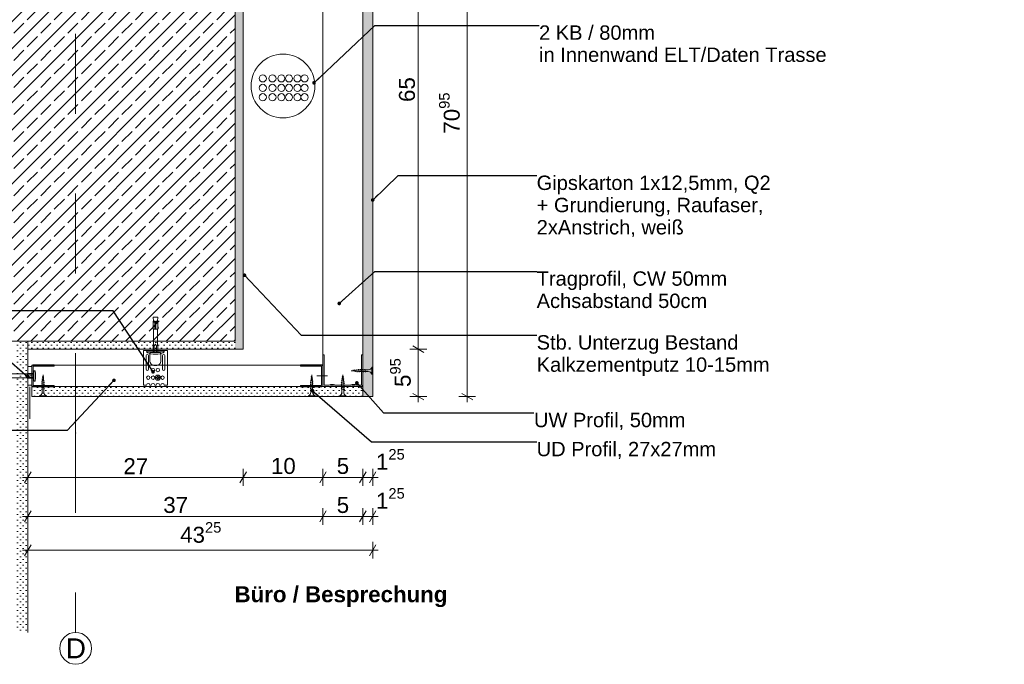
# Model space of a CAD drawing. Header units: metres. Extents: x -0.7 to 35.4, y 5.7 to 9.1.
# Tile 7 of 47: x 5 to 6.3, y 5.7 to 6.5. Entities that reach past the tile are written whole.
import ezdxf

# ---------------------------------------------------------------- set-up
doc = ezdxf.new("R2010")
doc.units = ezdxf.units.M
doc.header["$MEASUREMENT"] = 0
doc.linetypes.add('Strichlinie doppelt', pattern=[0.109361, 0.052917, -0.021167, 0.014111, -0.021167])
doc.linetypes.add('VERDECKT', pattern=[0.005625, 0.00375, -0.001875])
for name, color, linetype in [('152 - Bemaßung_ Beschriftung.Ausbau', 7, 'Continuous'), ('301 - Elemente.Linie', 7, 'Continuous'), ('302 - Elemente.Schraffur', 7, 'Continuous'), ('451 - Universal.Achsen Raster', 7, 'Continuous'), ('605 - Struktur.Wand Innen', 7, 'Continuous'), ('608 - Struktur.Träger', 7, 'Continuous'), ('653 - Abdeckung.TB Verkofferung', 7, 'Continuous'), ('Neubau_152 - Bemaßung_ Beschriftung.Ausbau', 7, 'Continuous'), ('Neubau_653 - Abdeckung.TB Verkofferung', 7, 'Continuous'), ('Neubau_660 - Unterkonstruktion.Trockenbau', 7, 'Continuous')]:
    doc.layers.add(name, color=color, linetype=linetype)
doc.styles.add('ERSTELLTER_STIL_1', font='txt')
doc.styles.add('ERSTELLTER_STIL_2', font='txt')
doc.dimstyles.new('ERSTELLTER_STIL__1', dxfattribs={"dimtxt": 0.02, "dimasz": 0.01064, "dimexe": 0.18, "dimexo": 0.0625, "dimgap": 0, "dimtad": 1, "dimtih": 1, "dimtoh": 1, "dimzin": 0, "dimdsep": 46, "dimtxsty": 'ERSTELLTER_STIL_1', "dimblk": 'ARROWHEAD_2', "dimblk1": 'ARROWHEAD_2', "dimblk2": 'ARROWHEAD_2', "dimcen": 0.09, "dimse1": 1, "dimse2": 1, "dimclrd": 7, "dimclre": 7, "dimclrt": 7, "dimazin": 0, "dimtfac": 1, "dimtdec": 4, "dimtmove": 0, "dimatfit": 3, "dimfxl": 1, "dimtolj": 1, "dimtzin": 0, "dimarcsym": 0})
doc.dimstyles.new('ERSTELLTER_STIL__2', dxfattribs={"dimtxt": 0.02, "dimasz": 0.01064, "dimexe": 0.18, "dimexo": 0.0625, "dimgap": 0, "dimtad": 1, "dimzin": 0, "dimdsep": 46, "dimtxsty": 'ERSTELLTER_STIL_1', "dimblk": 'ARROWHEAD_2', "dimblk1": 'ARROWHEAD_2', "dimblk2": 'ARROWHEAD_2', "dimcen": 0.09, "dimse1": 1, "dimse2": 1, "dimclrd": 7, "dimclre": 7, "dimclrt": 7, "dimazin": 0, "dimtfac": 1, "dimtdec": 4, "dimtmove": 0, "dimatfit": 3, "dimfxl": 1, "dimtolj": 1, "dimtzin": 0, "dimarcsym": 0})
doc.dimstyles.new('ERSTELLTER_STIL__3', dxfattribs={"dimtxt": 0.18, "dimasz": 0.00912, "dimexe": 0.18, "dimexo": 0.0625, "dimgap": 0, "dimtad": 0, "dimtih": 1, "dimtoh": 1, "dimdec": 4, "dimzin": 0, "dimdsep": 46, "dimcen": 0.09, "dimadec": 0, "dimazin": 0, "dimtfac": 1, "dimtdec": 4, "dimtmove": 0, "dimatfit": 3, "dimldrblk": 'ARROWHEAD_11', "dimfxl": 1, "dimtolj": 1, "dimtzin": 0, "dimarcsym": 0})
pattern_1 = [(45, (-3.213647, 0.4), (-0.003535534, 0.003535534), [0, -0.005])]

# ---------------------------------------------------------------- blocks, each defined once
blk = doc.blocks.new('*D35', base_point=(-3.2136, 0.4))
at = {"layer": '152 - Bemaßung_ Beschriftung.Ausbau', "color": 7, "linetype": 'Continuous', "lineweight": 5}
for p, q in [((5.5265, 6.105), (5.5055, 6.105)), ((5.509, 6.109), (5.523, 6.101)), ((5.516, 6.0455), (5.516, 6.105)), ((5.5265, 6.0455), (5.5055, 6.0455)), ((5.509, 6.0495), (5.523, 6.0415)), ((5.516, 6.0387), (5.516, 6.0455))]:
    blk.add_line(p, q, dxfattribs=at)
at = {"layer": '152 - Bemaßung_ Beschriftung.Ausbau', "color": 7, "lineweight": 5, "insert": (5.5123, 6.0576), "char_height": 0.02, "attachment_point": 7, "rotation": 90, "style": 'ERSTELLTER_STIL_1'}
blk.add_mtext('\\A1;{\\pql;\\fArial|b0|i0|c0|p38;5\\fArial|b0|i0|c0|p38;\\A1{\\H.66x;\\S95^  ;}}', dxfattribs=at)
blk = doc.blocks.new('ARROWHEAD_2')
at = {"color": 0, "linetype": 'Continuous', "lineweight": 0}
for p, q in [((0, 0), (-1, 0)), ((-0.38, -0.66), (0.38, 0.66))]:
    blk.add_line(p, q, dxfattribs=at)
blk = doc.blocks.new('*D36', base_point=(-3.2136, 0.4))
at = {"layer": '152 - Bemaßung_ Beschriftung.Ausbau', "color": 7, "linetype": 'Continuous', "lineweight": 5}
for p, q in [((5.5265, 6.755), (5.5055, 6.755)), ((5.523, 6.751), (5.509, 6.759)), ((5.516, 6.755), (5.516, 6.7618)), ((5.516, 6.105), (5.516, 6.755)), ((5.5265, 6.105), (5.5055, 6.105)), ((5.509, 6.109), (5.523, 6.101))]:
    blk.add_line(p, q, dxfattribs=at)
at = {"layer": '152 - Bemaßung_ Beschriftung.Ausbau', "color": 7, "lineweight": 5, "insert": (5.512, 6.4148), "char_height": 0.02, "attachment_point": 7, "rotation": 90, "style": 'ERSTELLTER_STIL_1'}
blk.add_mtext('\\A1;{\\pql;\\fArial|b0|i0|c0|p38;65}', dxfattribs=at)
blk = doc.blocks.new('*D37', base_point=(-3.2136, 0.4))
at = {"layer": '152 - Bemaßung_ Beschriftung.Ausbau', "color": 7, "linetype": 'Continuous', "lineweight": 5}
for p, q in [((5.5879, 6.755), (5.5669, 6.755)), ((5.5844, 6.751), (5.5704, 6.759)), ((5.5774, 6.755), (5.5774, 6.7618)), ((5.5774, 6.0455), (5.5774, 6.755)), ((5.5879, 6.0455), (5.5669, 6.0455)), ((5.5704, 6.0495), (5.5844, 6.0415)), ((5.5774, 6.0387), (5.5774, 6.0455))]:
    blk.add_line(p, q, dxfattribs=at)
at = {"layer": '152 - Bemaßung_ Beschriftung.Ausbau', "color": 7, "lineweight": 5, "insert": (5.5737, 6.3751), "char_height": 0.02, "attachment_point": 7, "rotation": 90, "style": 'ERSTELLTER_STIL_1'}
blk.add_mtext('\\A1;{\\pql;\\fArial|b0|i0|c0|p38;70\\fArial|b0|i0|c0|p38;\\A1{\\H.66x;\\S95^  ;}}', dxfattribs=at)
blk = doc.blocks.new('*D38', base_point=(-3.2136, 0.4))
at = {"layer": '152 - Bemaßung_ Beschriftung.Ausbau', "color": 7, "linetype": 'Continuous', "lineweight": 5}
for p, q in [((5.0304, 5.9513), (5.0223, 5.9373)), ((5.0264, 5.9338), (5.0264, 5.9548)), ((5.3004, 5.9513), (5.2923, 5.9373)), ((5.2963, 5.9338), (5.2963, 5.9548)), ((5.0195, 5.9443), (5.0264, 5.9443)), ((5.0264, 5.9443), (5.2963, 5.9443))]:
    blk.add_line(p, q, dxfattribs=at)
at = {"layer": '152 - Bemaßung_ Beschriftung.Ausbau', "color": 7, "lineweight": 5, "insert": (5.1462, 5.9483), "char_height": 0.02, "attachment_point": 7, "style": 'ERSTELLTER_STIL_1'}
blk.add_mtext('\\A1;{\\pql;\\fArial|b0|i0|c0|p38;27}', dxfattribs=at)
blk = doc.blocks.new('*D39', base_point=(-3.2136, 0.4))
at = {"layer": '152 - Bemaßung_ Beschriftung.Ausbau', "color": 7, "linetype": 'Continuous', "lineweight": 5}
for p, q in [((5.3004, 5.9513), (5.2923, 5.9373)), ((5.2963, 5.9338), (5.2963, 5.9548)), ((5.4004, 5.9513), (5.3923, 5.9373)), ((5.3963, 5.9338), (5.3963, 5.9548)), ((5.2963, 5.9443), (5.3963, 5.9443))]:
    blk.add_line(p, q, dxfattribs=at)
at = {"layer": '152 - Bemaßung_ Beschriftung.Ausbau', "color": 7, "lineweight": 5, "insert": (5.3312, 5.9483), "char_height": 0.02, "attachment_point": 7, "style": 'ERSTELLTER_STIL_1'}
blk.add_mtext('\\A1;{\\pql;\\fArial|b0|i0|c0|p38;10}', dxfattribs=at)
blk = doc.blocks.new('*D40', base_point=(-3.2136, 0.4))
at = {"layer": '152 - Bemaßung_ Beschriftung.Ausbau', "color": 7, "linetype": 'Continuous', "lineweight": 5}
for p, q in [((5.4004, 5.9513), (5.3923, 5.9373)), ((5.3963, 5.9338), (5.3963, 5.9548)), ((5.4504, 5.9513), (5.4423, 5.9373)), ((5.4463, 5.9338), (5.4463, 5.9548)), ((5.3963, 5.9443), (5.4463, 5.9443))]:
    blk.add_line(p, q, dxfattribs=at)
at = {"layer": '152 - Bemaßung_ Beschriftung.Ausbau', "color": 7, "lineweight": 5, "insert": (5.4137, 5.9483), "char_height": 0.02, "attachment_point": 7, "style": 'ERSTELLTER_STIL_1'}
blk.add_mtext('\\A1;{\\pql;\\fArial|b0|i0|c0|p38;5}', dxfattribs=at)
blk = doc.blocks.new('*D41', base_point=(-3.2136, 0.4))
at = {"layer": '152 - Bemaßung_ Beschriftung.Ausbau', "color": 7, "linetype": 'Continuous', "lineweight": 5}
for p, q in [((5.4504, 5.9513), (5.4423, 5.9373)), ((5.4463, 5.9338), (5.4463, 5.9548)), ((5.4548, 5.9373), (5.4629, 5.9513)), ((5.4588, 5.9338), (5.4588, 5.9548)), ((5.4463, 5.9443), (5.4588, 5.9443)), ((5.4588, 5.9443), (5.4657, 5.9443))]:
    blk.add_line(p, q, dxfattribs=at)
at = {"layer": '152 - Bemaßung_ Beschriftung.Ausbau', "color": 7, "lineweight": 5, "insert": (5.4629, 5.9481), "char_height": 0.02, "attachment_point": 7, "style": 'ERSTELLTER_STIL_1'}
blk.add_mtext('\\A1;{\\pql;\\fArial|b0|i0|c0|p38;1\\fArial|b0|i0|c0|p38;\\A1{\\H.66x;\\S25^  ;}}', dxfattribs=at)
blk = doc.blocks.new('*D42', base_point=(-3.2136, 0.4))
at = {"layer": '152 - Bemaßung_ Beschriftung.Ausbau', "color": 7, "linetype": 'Continuous', "lineweight": 5}
for p, q in [((5.0304, 5.9024), (5.0223, 5.8884)), ((5.0264, 5.8849), (5.0264, 5.9059)), ((5.4004, 5.9024), (5.3923, 5.8884)), ((5.3963, 5.8849), (5.3963, 5.9059)), ((5.0195, 5.8954), (5.0264, 5.8954)), ((5.0264, 5.8954), (5.3963, 5.8954))]:
    blk.add_line(p, q, dxfattribs=at)
at = {"layer": '152 - Bemaßung_ Beschriftung.Ausbau', "color": 7, "lineweight": 5, "insert": (5.1962, 5.8994), "char_height": 0.02, "attachment_point": 7, "style": 'ERSTELLTER_STIL_1'}
blk.add_mtext('\\A1;{\\pql;\\fArial|b0|i0|c0|p38;37}', dxfattribs=at)
blk = doc.blocks.new('*D43', base_point=(-3.2136, 0.4))
at = {"layer": '152 - Bemaßung_ Beschriftung.Ausbau', "color": 7, "linetype": 'Continuous', "lineweight": 5}
for p, q in [((5.4004, 5.9024), (5.3923, 5.8884)), ((5.3963, 5.8849), (5.3963, 5.9059)), ((5.4504, 5.9024), (5.4423, 5.8884)), ((5.4463, 5.8849), (5.4463, 5.9059)), ((5.3963, 5.8954), (5.4463, 5.8954))]:
    blk.add_line(p, q, dxfattribs=at)
at = {"layer": '152 - Bemaßung_ Beschriftung.Ausbau', "color": 7, "lineweight": 5, "insert": (5.4137, 5.8994), "char_height": 0.02, "attachment_point": 7, "style": 'ERSTELLTER_STIL_1'}
blk.add_mtext('\\A1;{\\pql;\\fArial|b0|i0|c0|p38;5}', dxfattribs=at)
blk = doc.blocks.new('*D44', base_point=(-3.2136, 0.4))
at = {"layer": '152 - Bemaßung_ Beschriftung.Ausbau', "color": 7, "linetype": 'Continuous', "lineweight": 5}
for p, q in [((5.4504, 5.9024), (5.4423, 5.8884)), ((5.4463, 5.8849), (5.4463, 5.9059)), ((5.4548, 5.8884), (5.4629, 5.9024)), ((5.4588, 5.8849), (5.4588, 5.9059)), ((5.4463, 5.8954), (5.4588, 5.8954)), ((5.4588, 5.8954), (5.4657, 5.8954))]:
    blk.add_line(p, q, dxfattribs=at)
at = {"layer": '152 - Bemaßung_ Beschriftung.Ausbau', "color": 7, "lineweight": 5, "insert": (5.4629, 5.8991), "char_height": 0.02, "attachment_point": 7, "style": 'ERSTELLTER_STIL_1'}
blk.add_mtext('\\A1;{\\pql;\\fArial|b0|i0|c0|p38;1\\fArial|b0|i0|c0|p38;\\A1{\\H.66x;\\S25^  ;}}', dxfattribs=at)
blk = doc.blocks.new('*D45', base_point=(-3.2136, 0.4))
at = {"layer": '152 - Bemaßung_ Beschriftung.Ausbau', "color": 7, "linetype": 'Continuous', "lineweight": 5}
for p, q in [((5.0195, 5.8529), (5.0264, 5.8529)), ((5.0304, 5.8599), (5.0223, 5.8459)), ((5.0264, 5.8424), (5.0264, 5.8634)), ((5.0264, 5.8529), (5.4588, 5.8529)), ((5.4548, 5.8459), (5.4629, 5.8599)), ((5.4588, 5.8424), (5.4588, 5.8634)), ((5.4588, 5.8529), (5.4657, 5.8529))]:
    blk.add_line(p, q, dxfattribs=at)
at = {"layer": '152 - Bemaßung_ Beschriftung.Ausbau', "color": 7, "lineweight": 5, "insert": (5.2174, 5.8565), "char_height": 0.02, "attachment_point": 7, "style": 'ERSTELLTER_STIL_1'}
blk.add_mtext('\\A1;{\\pql;\\fArial|b0|i0|c0|p38;43\\fArial|b0|i0|c0|p38;\\A1{\\H.66x;\\S25^  ;}}', dxfattribs=at)
blk = doc.blocks.new('ARROWHEAD_11')
at = {"color": 0, "linetype": 'Continuous', "lineweight": 0}
blk.add_line((0, 0), (-1, 0), dxfattribs=at)
at = {"color": 0, "linetype": 'Continuous', "lineweight": 0, "const_width": 0.25, "flags": 128}
blk.add_lwpolyline([(-0.125, 0, 1), (0.125, 0, 1)], format="xyb", close=True, dxfattribs=at)
blk = doc.blocks.new('*D52', base_point=(-5.7336, 0.0415))
at = {"layer": '152 - Bemaßung_ Beschriftung.Ausbau', "color": 7, "linetype": 'Continuous', "lineweight": 5}
for p, q in [((7.1524, 6.1195), (7.1314, 6.1195)), ((7.1349, 6.1236), (7.1489, 6.1155)), ((7.1419, 6.107), (7.1419, 6.1195)), ((7.1524, 6.107), (7.1314, 6.107)), ((7.1349, 6.1111), (7.1489, 6.103)), ((7.1419, 6.1002), (7.1419, 6.107))]:
    blk.add_line(p, q, dxfattribs=at)
at = {"layer": '152 - Bemaßung_ Beschriftung.Ausbau', "color": 7, "lineweight": 5, "insert": (7.1381, 6.0678), "char_height": 0.02, "attachment_point": 7, "rotation": 90, "style": 'ERSTELLTER_STIL_1'}
blk.add_mtext('\\A1;{\\pql;\\fArial|b0|i0|c0|p38;1\\fArial|b0|i0|c0|p38;\\A1{\\H.66x;\\S25^  ;}}', dxfattribs=at)
blk = doc.blocks.new('*D53', base_point=(-5.7336, 0.0415))
at = {"layer": '152 - Bemaßung_ Beschriftung.Ausbau', "color": 7, "linetype": 'Continuous', "lineweight": 5}
for p, q in [((7.1349, 6.1506), (7.1489, 6.1425)), ((7.1524, 6.1465), (7.1314, 6.1465)), ((7.1419, 6.1195), (7.1419, 6.1465)), ((7.1524, 6.1195), (7.1314, 6.1195)), ((7.1349, 6.1236), (7.1489, 6.1155))]:
    blk.add_line(p, q, dxfattribs=at)
blk = doc.blocks.new('*D54', base_point=(-5.7336, 0.0415))
at = {"layer": '152 - Bemaßung_ Beschriftung.Ausbau', "color": 7, "linetype": 'Continuous', "lineweight": 5}
for p, q in [((7.1524, 6.3965), (7.1314, 6.3965)), ((7.1489, 6.3925), (7.1349, 6.4006)), ((7.1419, 6.3965), (7.1419, 6.4034)), ((7.1419, 6.1465), (7.1419, 6.3965)), ((7.1349, 6.1506), (7.1489, 6.1425)), ((7.1524, 6.1465), (7.1314, 6.1465))]:
    blk.add_line(p, q, dxfattribs=at)
at = {"layer": '152 - Bemaßung_ Beschriftung.Ausbau', "color": 7, "lineweight": 5, "char_height": 0.02, "attachment_point": 7, "rotation": 90, "style": 'ERSTELLTER_STIL_1'}
for s, insert in [('\\A1;{\\pql;\\fArial|b0|i0|c0|p38;25}', (7.1379, 6.2689)), ('\\A1;{\\pql;\\fArial|b0|i0|c0|p38;2\\fArial|b0|i0|c0|p38;\\A1{\\H.66x;\\S7^  ;}}', (7.1379, 6.1506))]:
    blk.add_mtext(s, dxfattribs=dict(at, insert=insert))

msp = doc.modelspace()

# ---------------------------------------------------------------- hatches: boundary and pattern name
at = {"layer": '302 - Elemente.Schraffur', "linetype": 'Continuous', "lineweight": 13, "true_color": 0xafafaf}
msp.add_hatch(color=253, dxfattribs=at).paths.add_polyline_path([(5.1858, 6.0843, -0.09902), (5.1833, 6.0848), (5.1893, 6.0848, -0.09902), (5.1868, 6.0843)])
at = {"layer": '608 - Struktur.Träger', "linetype": 'Continuous', "lineweight": 5}
h = msp.add_hatch(dxfattribs=at)
h.set_pattern_fill('Beton__Stahlbeton_0009', style=0, pattern_type=2)
h.set_pattern_definition([(45, (-3.213647, 0.4), (-0.016970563, 0.016970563), []), (45, (-3.222132, 0.408485), (-0.016970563, 0.016970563), [0.018, -0.006])])
h.paths.add_polyline_path([(5.2863, 6.765), (4.8863, 6.765), (4.8863, 6.115), (5.0264, 6.115), (5.2863, 6.115)])
h = msp.add_hatch(dxfattribs=at)
h.set_pattern_fill('Gips_0009', style=0, pattern_type=2)
h.set_pattern_definition(pattern_1)
h.paths.add_polyline_path([(5.2863, 6.765), (5.2863, 6.115), (5.2863, 6.105), (5.2963, 6.105), (5.2963, 6.765)])
h = msp.add_hatch(dxfattribs=at)
h.set_pattern_fill('Gips_0009', style=0, pattern_type=2)
h.set_pattern_definition(pattern_1)
h.paths.add_polyline_path([(5.0114, 6.115), (5.0264, 6.115), (5.0264, 5.75), (5.0114, 5.75)])
h = msp.add_hatch(dxfattribs=at)
h.set_pattern_fill('Gips_0009', style=0, pattern_type=2)
h.set_pattern_definition(pattern_1)
h.paths.add_polyline_path([(5.0264, 6.115), (5.0264, 6.105), (5.2863, 6.105), (5.2863, 6.115)])
at = {"layer": 'Neubau_653 - Abdeckung.TB Verkofferung', "linetype": 'Continuous', "lineweight": 5}
h = msp.add_hatch(dxfattribs=at)
h.set_pattern_fill('Gips_0009', style=0, pattern_type=2)
h.set_pattern_definition(pattern_1)
h.paths.add_polyline_path([(5.4588, 6.7526), (5.4588, 6.0455), (5.4463, 6.0455), (5.4463, 6.7526)])
h = msp.add_hatch(dxfattribs=at)
h.set_pattern_fill('Gips_0009', style=0, pattern_type=2)
h.set_pattern_definition(pattern_1)
h.paths.add_polyline_path([(5.4463, 6.0455), (5.0314, 6.0455), (5.0314, 6.058), (5.3963, 6.058), (5.4463, 6.058)])

# ---------------------------------------------------------------- linework, layer by layer
at = {"layer": '301 - Elemente.Linie', "color": 1, "linetype": 'Continuous', "lineweight": 5}
for p, q in [((5.1858, 6.139), (5.1833, 6.139)), ((5.1893, 6.139), (5.1868, 6.139)), ((5.1868, 6.13), (5.1858, 6.13)), ((5.1753, 6.1023), (5.1813, 6.1023)), ((5.1971, 6.1033), (5.1756, 6.1033)), ((5.1848, 6.1083), (5.1848, 6.1008)), ((5.1878, 6.1008), (5.1878, 6.1083)), ((5.1973, 6.1023), (5.1913, 6.1023)), ((5.1833, 6.0848), (5.1893, 6.0848)), ((5.0265, 6.073), (5.034, 6.073)), ((5.034, 6.07), (5.0265, 6.07)), ((5.0294, 6.0722), (5.0304, 6.0722)), ((5.0294, 6.0692), (5.0304, 6.0692))]:
    msp.add_line(p, q, dxfattribs=at)
at = {"layer": '301 - Elemente.Linie', "color": 1, "linetype": 'VERDECKT', "lineweight": 5}
for p, q in [((5.4193, 6.0633), (5.4197, 6.0636)), ((5.4193, 6.0633), (5.4197, 6.0631)), ((5.4197, 6.0657), (5.42, 6.066)), ((5.4197, 6.0657), (5.42, 6.0655)), ((5.423, 6.062), (5.4197, 6.0631)), ((5.4228, 6.0645), (5.42, 6.0655)), ((5.4201, 6.0679), (5.4204, 6.0682)), ((5.4201, 6.0679), (5.4204, 6.0677)), ((5.4202, 6.0637), (5.4204, 6.0654)), ((5.4202, 6.0637), (5.4202, 6.0634)), ((5.4202, 6.0629), (5.4202, 6.0608)), ((5.4204, 6.0701), (5.4207, 6.0705)), ((5.4204, 6.0701), (5.4207, 6.07)), ((5.4223, 6.0671), (5.4204, 6.0677)), ((5.4205, 6.0658), (5.4207, 6.0676)), ((5.4219, 6.0696), (5.4207, 6.07)), ((5.4208, 6.0681), (5.421, 6.0699)), ((5.421, 6.0703), (5.4213, 6.0727)), ((5.4217, 6.0701), (5.4213, 6.0727)), ((5.422, 6.0677), (5.4217, 6.0696)), ((5.4222, 6.0699), (5.4219, 6.0701)), ((5.4222, 6.0699), (5.4219, 6.0696)), ((5.4223, 6.0652), (5.422, 6.0672)), ((5.4227, 6.0674), (5.4223, 6.0676)), ((5.4227, 6.0674), (5.4223, 6.0671)), ((5.4225, 6.0637), (5.4223, 6.0647)), ((5.4225, 6.0627), (5.4225, 6.0637)), ((5.4231, 6.0649), (5.4228, 6.065)), ((5.4231, 6.0649), (5.4228, 6.0645)), ((5.4233, 6.0623), (5.423, 6.0625)), ((5.4233, 6.0623), (5.423, 6.062)), ((5.4193, 6.0607), (5.4197, 6.061)), ((5.4193, 6.0607), (5.4197, 6.0605)), ((5.4193, 6.0581), (5.4197, 6.0584)), ((5.4193, 6.0581), (5.4197, 6.0579)), ((5.4193, 6.0555), (5.4197, 6.0558)), ((5.4193, 6.0555), (5.4197, 6.0553)), ((5.423, 6.0594), (5.4197, 6.0605)), ((5.423, 6.0568), (5.4197, 6.0579)), ((5.423, 6.0542), (5.4197, 6.0553)), ((5.4202, 6.0603), (5.4202, 6.0582)), ((5.4202, 6.0577), (5.4202, 6.0556)), ((5.4202, 6.0551), (5.4202, 6.051)), ((5.4225, 6.0601), (5.4225, 6.0622)), ((5.4225, 6.0575), (5.4225, 6.0596)), ((5.4225, 6.0549), (5.4225, 6.057)), ((5.4225, 6.051), (5.4225, 6.0544)), ((5.4233, 6.0597), (5.423, 6.0599)), ((5.4233, 6.0597), (5.423, 6.0594)), ((5.4233, 6.0571), (5.423, 6.0573)), ((5.4233, 6.0571), (5.423, 6.0568)), ((5.4233, 6.0545), (5.423, 6.0547)), ((5.4233, 6.0545), (5.423, 6.0542)), ((5.4171, 6.0455), (5.4171, 6.0465)), ((5.4171, 6.0465), (5.4256, 6.0465)), ((5.4171, 6.0455), (5.4256, 6.0455)), ((5.4256, 6.0455), (5.4256, 6.0465))]:
    msp.add_line(p, q, dxfattribs=at)
at = {"layer": '301 - Elemente.Linie', "color": 1, "linetype": 'Continuous', "lineweight": 5}
for points in [[(5.1888, 6.14), (5.1893, 6.145), (5.1833, 6.145), (5.1838, 6.14)], [(5.1833, 6.131), (5.1823, 6.1312), (5.1833, 6.134)], [(5.1893, 6.131), (5.1903, 6.1312), (5.1893, 6.134)]]:
    msp.add_lwpolyline(points, dxfattribs=at)
for points in [[(5.1858, 6.13), (5.1833, 6.13), (5.1833, 6.14), (5.1858, 6.14)], [(5.1893, 6.14), (5.1868, 6.14), (5.1868, 6.13), (5.1893, 6.13)]]:
    msp.add_lwpolyline(points, close=True, dxfattribs=at)
at = {"layer": '301 - Elemente.Linie', "color": 1, "linetype": 'Continuous', "lineweight": 5, "flags": 128}
for points in [[(5.1833, 6.1008), (5.1833, 6.1083), (5.1838, 6.1114), (5.1838, 6.13)], [(5.1893, 6.1008), (5.1893, 6.1083), (5.1888, 6.1114), (5.1888, 6.13)], [(5.1913, 6.1033), (5.1913, 6.1023), (5.1813, 6.1023), (5.1813, 6.1033)], [(5.034, 6.0745), (5.0265, 6.0745), (5.0234, 6.074), (4.9963, 6.074)], [(5.034, 6.0685), (5.0265, 6.0685), (5.0234, 6.069), (4.9963, 6.069)]]:
    msp.add_lwpolyline(points, dxfattribs=at)
for points in [[(5.1933, 6.099), (5.1933, 6.0908, -0.414214), (5.1868, 6.0843), (5.1858, 6.0843, -0.414214), (5.1793, 6.0908), (5.1793, 6.099, 0.414214), (5.1778, 6.1005), (5.177, 6.1005, -0.106221), (5.1764, 6.1006, -0.101364), (5.1758, 6.101, -0.095175), (5.1755, 6.1016, -0.091218), (5.1753, 6.1023, -0.091218), (5.1755, 6.1029, -0.047767), (5.1756, 6.1033), (5.1713, 6.1033), (5.1713, 6.0598), (5.1752, 6.0598, -1), (5.1795, 6.0598), (5.1812, 6.0598, -1), (5.1855, 6.0598), (5.1872, 6.0598, -1), (5.1915, 6.0598), (5.1932, 6.0598, -1), (5.1975, 6.0598), (5.2013, 6.0598), (5.2013, 6.1033), (5.1971, 6.1033, -0.047767), (5.1972, 6.1029, -0.091218), (5.1973, 6.1023, -0.091218), (5.1972, 6.1016, -0.095175), (5.1969, 6.101, -0.101364), (5.1963, 6.1006, -0.106221), (5.1957, 6.1005), (5.1948, 6.1005, 0.414214)], [(5.1746, 6.0798), (5.1746, 6.097, -1), (5.1776, 6.097), (5.1776, 6.0798, -1)], [(5.1981, 6.097), (5.1981, 6.0798, -1), (5.1951, 6.0798), (5.1951, 6.097, -1)], [(5.1898, 6.0713), (5.1898, 6.0703, 0.414214), (5.1903, 6.0698), (5.1913, 6.0698), (5.1913, 6.0688), (5.1903, 6.0688, 0.414214), (5.1898, 6.0683), (5.1898, 6.0673), (5.1888, 6.0673), (5.1888, 6.0683, 0.414214), (5.1883, 6.0688), (5.1873, 6.0688), (5.1873, 6.0698), (5.1883, 6.0698, 0.414214), (5.1888, 6.0703), (5.1888, 6.0713)]]:
    msp.add_lwpolyline(points, format="xyb", close=True, dxfattribs=at)
at = {"layer": '301 - Elemente.Linie', "color": 1, "linetype": 'Continuous', "lineweight": 5}
for points in [[(5.1924, 6.0991), (5.1894, 6.0989, -0.038322), (5.1833, 6.0989), (5.1803, 6.0991, -0.39195), (5.1798, 6.0996), (5.1798, 6.1003, -0.414214), (5.1803, 6.1008), (5.1923, 6.1008, -0.414214), (5.1928, 6.1003), (5.1928, 6.0996, -0.39195)], [(5.0357, 6.0655), (5.0359, 6.0684, 0.038322), (5.0359, 6.0746), (5.0357, 6.0775, 0.39195), (5.0352, 6.078), (5.0345, 6.078, 0.414214), (5.034, 6.0775), (5.034, 6.0655, 0.414214), (5.0345, 6.065), (5.0352, 6.065, 0.39195)]]:
    msp.add_lwpolyline(points, format="xyb", close=True, dxfattribs=at)
at = {"layer": '301 - Elemente.Linie', "color": 1, "linetype": 'Continuous', "lineweight": 5, "flags": 128}
for points in [[(5.1888, 6.1114), (5.1878, 6.1083), (5.1866, 6.1112, 0.659396), (5.1861, 6.1112), (5.1848, 6.1083), (5.1838, 6.1114)], [(5.0234, 6.069), (5.0265, 6.07), (5.0236, 6.0713, -0.659396), (5.0236, 6.0717), (5.0265, 6.073), (5.0234, 6.074)]]:
    msp.add_lwpolyline(points, format="xyb", dxfattribs=at)
at = {"layer": '301 - Elemente.Linie', "color": 1, "linetype": 'Continuous', "lineweight": 5}
for centre, radius in [((5.1833, 6.0788), 0.00215), ((5.1893, 6.0788), 0.00215), ((5.1773, 6.0693), 0.00215), ((5.1833, 6.0693), 0.00215), ((5.1893, 6.0693), 0.00325), ((5.1953, 6.0693), 0.00215)]:
    msp.add_circle(centre, radius, dxfattribs=at)
at = {"layer": '301 - Elemente.Linie', "color": 1, "linetype": 'VERDECKT', "lineweight": 5}
for centre, start, end in [((5.4153, 6.0511), 291.3836, 359.0608), ((5.4274, 6.0511), 180.9391, 248.6163)]:
    msp.add_arc(centre, 0.00492, start, end, dxfattribs=at)
at = {"layer": '451 - Universal.Achsen Raster', "color": 160, "linetype": 'Strichlinie doppelt', "lineweight": 9, "true_color": 0x3232ff}
for p, q in [((5.0863, 6.9), (5.0863, 6)), ((5.0863, 6), (5.0863, 5.75))]:
    msp.add_line(p, q, dxfattribs=at)
at = {"layer": '451 - Universal.Achsen Raster', "color": 160, "linetype": 'Continuous', "lineweight": 9, "true_color": 0x3232ff}
msp.add_circle((5.0863, 5.73), 0.02, dxfattribs=at)
at = {"layer": '451 - Universal.Achsen Raster', "color": 160, "linetype": 'Strichlinie doppelt', "lineweight": 9, "true_color": 0x3232ff}
msp.add_point((5.0863, 6), dxfattribs=at)
msp.add_point((5.0863, 6), dxfattribs=at)
at = {"layer": '605 - Struktur.Wand Innen', "color": 7, "linetype": 'Continuous', "lineweight": 18}
for q in [(4.8863, 6.115), (5.0264, 5.75)]:
    msp.add_line((5.0264, 6.115), q, dxfattribs=at)
at = {"layer": '608 - Struktur.Träger', "color": 7, "linetype": 'Continuous', "lineweight": 13}
for p, q in [((5.2863, 6.765), (5.2863, 6.115)), ((5.2863, 6.115), (5.0264, 6.115))]:
    msp.add_line(p, q, dxfattribs=at)
at = {"layer": '608 - Struktur.Träger', "color": 7, "linetype": 'Continuous', "lineweight": 5}
for p, q in [((5.2963, 6.755), (5.2963, 6.105)), ((5.2963, 6.105), (5.0264, 6.105))]:
    msp.add_line(p, q, dxfattribs=at)
at = {"layer": '653 - Abdeckung.TB Verkofferung', "color": 1, "linetype": 'Continuous', "lineweight": 13}
msp.add_line((5.0289, 6.0178), (5.0289, 6.0578), dxfattribs=at)
at = {"layer": '653 - Abdeckung.TB Verkofferung', "color": 1, "linetype": 'Continuous', "lineweight": 9, "flags": 128}
msp.add_lwpolyline([(5.0314, 6.085), (5.3963, 6.085), (5.3963, 6.058), (5.0314, 6.058)], close=True, dxfattribs=at)
msp.add_lwpolyline([(5.4022, 6.0715), (5.3889, 6.0715)], dxfattribs=at)
at = {"layer": '653 - Abdeckung.TB Verkofferung', "color": 92, "linetype": 'Continuous', "lineweight": 13, "true_color": 0x00be00}
for centre in [(5.321, 6.4443), (5.3331, 6.4443), (5.3443, 6.4443), (5.3538, 6.4443), (5.3644, 6.4443), (5.3733, 6.4443), (5.321, 6.4325), (5.3331, 6.4325), (5.3443, 6.4325), (5.3538, 6.4325), (5.3644, 6.4325), (5.3733, 6.4325), (5.321, 6.4208), (5.3331, 6.4208), (5.3443, 6.4208), (5.3538, 6.4208), (5.3644, 6.4208), (5.3733, 6.4208)]:
    msp.add_circle(centre, 0.00445, dxfattribs=at)
at = {"layer": 'Neubau_152 - Bemaßung_ Beschriftung.Ausbau', "color": 1, "linetype": 'Continuous', "lineweight": 9}
msp.add_circle((5.3463, 6.4349), 0.04, dxfattribs=at)
at = {"layer": 'Neubau_653 - Abdeckung.TB Verkofferung', "color": 1, "linetype": 'Continuous', "lineweight": 5, "flags": 128}
msp.add_lwpolyline([(5.3963, 6.75), (5.3963, 6.085)], dxfattribs=at)
at = {"layer": 'Neubau_653 - Abdeckung.TB Verkofferung', "color": 1, "linetype": 'Continuous', "lineweight": 13, "flags": 128}
for points in [[(5.4588, 6.7526), (5.4588, 6.0455), (5.4463, 6.0455), (5.4463, 6.7526)], [(5.4463, 6.0455), (5.0314, 6.0455), (5.0314, 6.058), (5.3963, 6.058), (5.4463, 6.058)]]:
    msp.add_lwpolyline(points, close=True, dxfattribs=at)
at = {"layer": 'Neubau_660 - Unterkonstruktion.Trockenbau', "color": 1, "linetype": 'Continuous', "lineweight": 5}
for p, q in [((5.4342, 6.0789), (5.4344, 6.0772)), ((5.4364, 6.0793), (5.437, 6.0767)), ((5.4387, 6.0796), (5.4395, 6.0762)), ((5.441, 6.08), (5.442, 6.076)), ((5.4436, 6.08), (5.4446, 6.076)), ((5.4462, 6.08), (5.4472, 6.076)), ((5.4488, 6.08), (5.4498, 6.076)), ((5.4578, 6.0823), (5.4578, 6.0738)), ((5.0474, 6.0633), (5.0434, 6.0623)), ((5.047, 6.0657), (5.0436, 6.0649)), ((5.0466, 6.0679), (5.044, 6.0674)), ((5.0463, 6.0701), (5.0445, 6.0699)), ((5.3803, 6.0633), (5.3843, 6.0623)), ((5.3807, 6.0657), (5.3841, 6.0649)), ((5.3811, 6.0679), (5.3837, 6.0674)), ((5.3814, 6.0701), (5.3832, 6.0699)), ((5.0474, 6.0607), (5.0434, 6.0597)), ((5.0474, 6.0581), (5.0434, 6.0571)), ((5.0474, 6.0555), (5.0434, 6.0545)), ((5.3803, 6.0607), (5.3843, 6.0597)), ((5.3803, 6.0581), (5.3843, 6.0571)), ((5.3803, 6.0555), (5.3843, 6.0545)), ((5.0496, 6.0465), (5.0411, 6.0465)), ((5.3781, 6.0465), (5.3866, 6.0465))]:
    msp.add_line(p, q, dxfattribs=at)
at = {"layer": 'Neubau_660 - Unterkonstruktion.Trockenbau', "color": 1, "linetype": 'Continuous', "lineweight": 5, "flags": 128}
for points in [[(5.4463, 6.098), (5.4463, 6.06, -0.414214), (5.4443, 6.058), (5.4388, 6.058, -0.156603), (5.4368, 6.0587, 0.156603), (5.4357, 6.059), (5.4339, 6.059, 0.156603), (5.4329, 6.0587, -0.156603), (5.4308, 6.058), (5.4118, 6.058, -0.156603), (5.4098, 6.0587, 0.156603), (5.4087, 6.059), (5.4069, 6.059, 0.156603), (5.4059, 6.0587, -0.156603), (5.4038, 6.058), (5.3983, 6.058, -0.414214), (5.3963, 6.06), (5.3963, 6.098), (5.3981, 6.098), (5.3981, 6.06, 0.414214), (5.3983, 6.0598), (5.4038, 6.0598, 0.156603), (5.4049, 6.0601, -0.156603), (5.4069, 6.0608), (5.4087, 6.0608, -0.156603), (5.4108, 6.0601, 0.156603), (5.4118, 6.0598), (5.4308, 6.0598, 0.156603), (5.4319, 6.0601, -0.156603), (5.4339, 6.0608), (5.4357, 6.0608, -0.156603), (5.4378, 6.0601, 0.156603), (5.4388, 6.0598), (5.4443, 6.0598, 0.414214), (5.4446, 6.06), (5.4446, 6.098)], [(5.0594, 6.0578), (5.0334, 6.0578, -0.414214), (5.0314, 6.0598), (5.0314, 6.0833, -0.414214), (5.0334, 6.0853), (5.0594, 6.0853), (5.0594, 6.0835), (5.0334, 6.0835, 0.414214), (5.0331, 6.0833), (5.0331, 6.0598, 0.414214), (5.0334, 6.0595), (5.0594, 6.0595)], [(5.3683, 6.0578), (5.3943, 6.0578, 0.414214), (5.3963, 6.0598), (5.3963, 6.0833, 0.414214), (5.3943, 6.0853), (5.3683, 6.0853), (5.3683, 6.0835), (5.3943, 6.0835, -0.414214), (5.3946, 6.0833), (5.3946, 6.0598, -0.414214), (5.3943, 6.0595), (5.3683, 6.0595)], [(5.4408, 6.0769), (5.4533, 6.0769, -0.304192), (5.4578, 6.0738), (5.4588, 6.0738), (5.4588, 6.0823), (5.4578, 6.0823, -0.304191), (5.4533, 6.0791), (5.4408, 6.0791), (5.4316, 6.078)], [(5.0442, 6.0636), (5.0442, 6.051, -0.304192), (5.0411, 6.0465), (5.0411, 6.0455), (5.0496, 6.0455), (5.0496, 6.0465, -0.304191), (5.0465, 6.051), (5.0465, 6.0636), (5.0454, 6.0727)], [(5.3835, 6.0636), (5.3835, 6.051, 0.304192), (5.3866, 6.0465), (5.3866, 6.0455), (5.3781, 6.0455), (5.3781, 6.0465, 0.304191), (5.3812, 6.051), (5.3812, 6.0636), (5.3823, 6.0727)]]:
    msp.add_lwpolyline(points, format="xyb", close=True, dxfattribs=at)
msp.add_lwpolyline([(5.0314, 6.0833), (5.0264, 6.0833), (5.0264, 6.0598), (5.0314, 6.0598)], close=True, dxfattribs=at)

# ---------------------------------------------------------------- texts
at = {"layer": '152 - Bemaßung_ Beschriftung.Ausbau', "color": 7, "linetype": 'Continuous', "lineweight": 9, "char_height": 0.018, "attachment_point": 1, "style": 'ERSTELLTER_STIL_1'}
for s, insert, line_spacing_factor in [('\\A1;{\\pql;\\fArial|b0|i0|c0|p38;2 KB / 80mm \\P\\pql;\\fArial|b0|i0|c0|p38;in Innenwand ELT\\fArial|b0|i0|c0|p38;/Daten Trasse}', (5.6674, 6.5108), 0.9248), ('\\A1;{\\pql;\\fArial|b0|i0|c0|p38;Gipskarton 1x12,5mm, Q2\\P\\pql;\\fArial|b0|i0|c0|p38;+ Grundierung, Raufaser, \\P\\pql;\\fArial|b0|i0|c0|p38;2xAnstrich, weiß}', (5.6644, 6.3225), 0.927842), ('\\A1;{\\pql;\\fArial|b0|i0|c0|p38;Tragprofil, \\fArial|b0|i0|c0|p38;CW\\fArial|b0|i0|c0|p38; \\fArial|b0|i0|c0|p38;50\\fArial|b0|i0|c0|p38;mm\\P\\pql;\\fArial|b0|i0|c0|p38;Achsabstand \\fArial|b0|i0|c0|p38;50\\fArial|b0|i0|c0|p38;cm}', (5.6644, 6.2025), 0.930826), ('\\A1;{\\pql;\\fArial|b0|i0|c0|p38;Stb. Unterzug Bestand\\P\\pqr;\\fArial|b0|i0|c0|p38;Kalkzementputz 10-15mm}', (5.6644, 6.1225), 0.9285)]:
    msp.add_mtext(s, dxfattribs=dict(at, insert=insert, line_spacing_factor=line_spacing_factor))
at = {"layer": '152 - Bemaßung_ Beschriftung.Ausbau', "color": 7, "linetype": 'Continuous', "lineweight": 9}
for s, insert, char_height, attachment_point, style in [('\\A1;{\\pql;\\fArial|b0|i0|c0|p38;UW Profil, 50mm}', (5.661, 6.0252), 0.018, 1, 'ERSTELLTER_STIL_1'), ('\\A1;{\\pql;\\fArial|b0|i0|c0|p38;U\\fArial|b0|i0|c0|p38;D Profil, \\fArial|b0|i0|c0|p38;27x27\\fArial|b0|i0|c0|p38;mm}', (5.6644, 5.9888), 0.018, 1, 'ERSTELLTER_STIL_1'), ('\\A1;{\\pqr;\\fArial|b1|i0|c0|p38;Büro / Besprechung}', (5.5525, 5.7816), 0.02, 9, 'ERSTELLTER_STIL_2')]:
    msp.add_mtext(s, dxfattribs=dict(at, insert=insert, char_height=char_height, attachment_point=attachment_point, style=style))
at = {"layer": '451 - Universal.Achsen Raster', "color": 160, "lineweight": 9, "true_color": 0x3232ff, "insert": (5.074, 5.7425), "char_height": 0.025, "attachment_point": 1, "style": 'ERSTELLTER_STIL_1'}
msp.add_mtext('\\A1;{\\pql;\\pt0;\\fArial|b0|i0|c0|p38;D}', dxfattribs=at)

# ---------------------------------------------------------------- dimensions: what is measured, and where the dimension line sits
at = {"layer": '152 - Bemaßung_ Beschriftung.Ausbau', "color": 7, "linetype": 'Continuous', "lineweight": 5}
for base, p1, p2, picture, middle in [((5.516, 6.755), (5.2963, 6.105), (5.2963, 6.755), '*D36', (5.502, 6.4301)), ((5.5774, 6.755), (5.4588, 6.0455), (5.2963, 6.755), '*D37', (5.5634, 6.4249)), ((7.1419, 6.3965), (5.6217, 6.1465), (7.2564, 6.3965), '*D54', (7.1279, 6.2842)), ((7.1419, 6.1465), (5.6487, 6.1195), (5.6217, 6.1465), '*D53', (7.1279, 6.1852)), ((7.1419, 6.1195), (7.2169, 6.107), (5.6487, 6.1195), '*D52', (7.1279, 6.11)), ((5.516, 6.105), (5.4588, 6.0455), (5.2963, 6.105), '*D35', (5.502, 6.0999))]:
    dim = msp.add_linear_dim(base=base, p1=p1, p2=p2, angle=90, dimstyle='ERSTELLTER_STIL__2', dxfattribs=at)
    dim.commit()
    dim.dimension.update_dxf_attribs({"geometry": picture, "text_midpoint": middle, "dimtype": 160, "text_rotation": 90})
for base, p1, p2, picture, middle in [((5.3963, 5.8954), (5.0264, 6.105), (5.3963, 6.1234), '*D42', (5.2114, 5.9094)), ((5.3963, 5.9443), (5.2963, 6.105), (5.3963, 6.1234), '*D39', (5.3464, 5.9583)), ((5.4463, 5.9443), (5.3963, 6.1234), (5.4463, 6.0455), '*D40', (5.4214, 5.9583)), ((5.4463, 5.8954), (5.3963, 6.1234), (5.4463, 6.0455), '*D43', (5.4214, 5.9094)), ((5.2963, 5.9443), (5.0264, 6.105), (5.2963, 6.105), '*D38', (5.1614, 5.9583)), ((5.4588, 5.8529), (5.0264, 6.105), (5.4588, 6.0455), '*D45', (5.2673, 5.8669)), ((5.4588, 5.9443), (5.4463, 6.0455), (5.4588, 6.0455), '*D41', (5.5051, 5.9583)), ((5.4588, 5.8954), (5.4463, 6.0455), (5.4588, 6.0455), '*D44', (5.5051, 5.9094))]:
    dim = msp.add_linear_dim(base=base, p1=p1, p2=p2, dimstyle='ERSTELLTER_STIL__1', dxfattribs=at)
    dim.commit()
    dim.dimension.update_dxf_attribs({"geometry": picture, "text_midpoint": middle, "dimtype": 160})

# ---------------------------------------------------------------- leaders
at = {"layer": '152 - Bemaßung_ Beschriftung.Ausbau', "color": 7, "linetype": 'Continuous', "lineweight": 9, "annotation_type": 0, "has_hookline": 1}
for points, hookline_direction, text_width in [([(5.3852, 6.4388), (5.4613, 6.5108), (5.6674, 6.5108)], 0, 0.3576), ([(5.4588, 6.2919), (5.4907, 6.3225), (5.6644, 6.3225)], 0, 0.2906), ([(5.298, 6.1976), (5.3689, 6.1225), (5.6644, 6.1225)], 0, 0.2884), ([(5.4169, 6.1623), (5.4613, 6.2025), (5.6644, 6.2025)], 0, 0.2365), ([(5.1833, 6.0766), (5.1334, 6.1529), (4.8454, 6.1529)], 1, 0.1702), ([(5.0265, 6.07), (4.9959, 6.0965), (4.8478, 6.0965)], 1, 0.2744), ([(5.1343, 6.0659), (5.0757, 6.0032), (4.8469, 6.0032)], 1, 0.2519), ([(5.4389, 6.0627), (5.4723, 6.0252), (5.661, 6.0252)], 0, 0.1863), ([(5.3834, 6.0528), (5.4574, 5.9888), (5.6644, 5.9888)], 0, 0.2212)]:
    msp.add_leader(points, dimstyle='ERSTELLTER_STIL__3', dxfattribs=dict(at, hookline_direction=hookline_direction, text_width=text_width))

doc.saveas('drawing.dxf')
